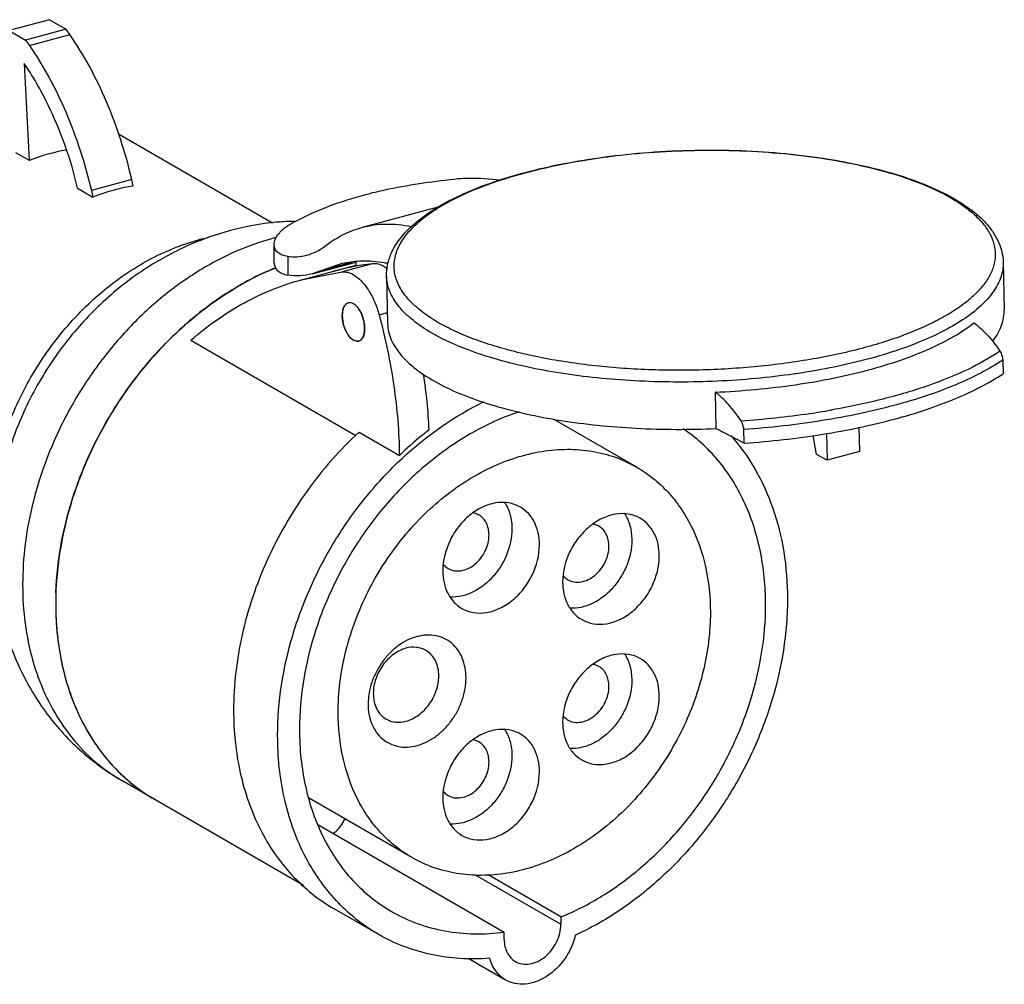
# Model space of a CAD drawing. Header units: millimetres. Extents: x -140 to 16, y 189 to 297.
# Tile 2 of 2: x -85 to 16, y 189 to 288. Entities that reach past the tile are written whole.
import ezdxf

# ---------------------------------------------------------------- set-up
doc = ezdxf.new("R2010")
doc.units = ezdxf.units.MM
doc.header["$LTSCALE"] = 30.734
doc.layers.get('0').update_dxf_attribs({"linetype": 'CONTINUOUS'})

msp = doc.modelspace()

# ---------------------------------------------------------------- linework, layer by layer
at = {"color": 7, "linetype": 'Continuous'}
for p, q in [((-81.85, 287.83), (-85.99, 286.72)), ((-81.85, 287.83), (-80.16, 286.85)), ((-85.99, 286.72), (-84.3, 285.74)), ((-80.16, 286.85), (-84.3, 285.74)), ((-79.78, 286.31), (-80.16, 286.85)), ((-84.3, 285.74), (-83.91, 285.2)), ((-83.91, 285.2), (-79.78, 286.31)), ((-84.44, 283.36), (-83.93, 273.47)), ((-83.97, 282.65), (-84.44, 283.36)), ((-74.81, 276.19), (-59.08, 267.1)), ((-85.34, 274.28), (-83.93, 273.47)), ((-79, 270.62), (-79.39, 272.26)), ((-79, 270.62), (-77.44, 269.72)), ((-73.45, 271.51), (-77.58, 270.4)), ((-73.31, 270.83), (-73.45, 271.51)), ((-77.58, 270.4), (-77.44, 269.72)), ((-50.02, 269.86), (-49.41, 270.03)), ((-42.06, 268.73), (-49.92, 266.62)), ((-58.9, 262.98), (-58.9, 264.85)), ((-57.52, 263.66), (-57.52, 261.76)), ((-55.98, 261.32), (-50.53, 262.78)), ((-55.02, 261.88), (-50.54, 263.09)), ((-52.38, 262.81), (-55.02, 261.88)), ((-51.02, 263.03), (-54.11, 262.2)), ((-51.09, 262.57), (-52.86, 262.16)), ((-48.85, 262.91), (-51.95, 262.08)), ((-51.08, 262.57), (-50.53, 262.72)), ((-50.53, 262.67), (-50.54, 263.07)), ((15.56, 263.06), (15.67, 258.23)), ((-55.98, 261.32), (-51.95, 262.08)), ((-47.42, 261.66), (-47.32, 256.83)), ((-48.19, 257.7), (-47.34, 257.93)), ((-67.41, 255.11), (-50.58, 245.39)), ((-81.25, 253.43), (-81.24, 253.45)), ((15.51, 253.08), (15.54, 251.68)), ((-13.86, 249.8), (-13.78, 246.08)), ((-84.34, 248.08), (-84.33, 248.11)), ((-21.86, 242.13), (-30.38, 247.06)), ((-50.24, 245.73), (-46.12, 243.35)), ((-10.9, 244.59), (-13.78, 246.08)), ((-10.9, 244.59), (-10.93, 245.99)), ((-2.48, 245.58), (-2.42, 242.85)), ((0.83, 246.22), (0.88, 243.74)), ((-3.51, 243.42), (-3.84, 245.38)), ((-2.42, 242.85), (-3.51, 243.42)), ((0.88, 243.74), (-2.42, 242.85)), ((-55.92, 199.45), (-74.48, 210.17)), ((-44.86, 202.3), (-55.39, 208.38)), ((-54.43, 205.66), (-35.41, 194.67)), ((-38.37, 200.53), (-29.62, 195.48)), ((-29.62, 196.23), (-37.06, 200.52)), ((-48.27, 194.45), (-52.77, 197.05)), ((-29.62, 196.23), (-29.62, 195.48)), ((-35.41, 193.93), (-35.41, 194.67)), ((-39.1, 192.02), (-35.27, 189.8))]:
    msp.add_line(p, q, dxfattribs=at)
for centre, radius, start, end in [((-112.24, 264.55), 33.57, 28.5037, 32.6229), ((-0.13, 251.61), 20.79, 61.753, 62.637), ((-56.26, 240.5), 26.75, 91.2773, 91.8123), ((-61.18, 245.01), 21.05, 102.1424, 105.01), ((-52.41, 241.02), 25.36, 104.2912, 105.0061), ((-45.79, 235.43), 27.65, 96.3667, 101.0438), ((-51.19, 258.39), 0.553, 92.4166, 104.9473), ((-50.42, 255.55), 0.554, 272.4316, 284.931), ((-52.22, 233.11), 35.44, 145.0116, 154.9693), ((-97.83, 243.42), 54.81, 2.6439, 8.6206), ((-17.18, 336.68), 89.99, 273.7978, 278.2935), ((-16.02, 328.57), 81.8, 278.3087, 279.8012), ((-15.61, 326.18), 79.37, 279.8052, 279.9439), ((-49.13, 228.19), 32.09, 178.0146, 180.0324), ((-50.04, 228.19), 31.18, 180.0271, 182.0906), ((-51.36, 228.13), 29.86, 182.0708, 185.5791), ((-53, 227.96), 28.21, 185.5508, 190.0256), ((-54.63, 227.66), 26.55, 190.0119, 193.7747), ((-56.13, 227.28), 25.01, 193.7427, 198.6353), ((-57.52, 226.81), 23.54, 198.6218, 202.6411), ((-58.73, 226.29), 22.22, 202.6075, 207.9958), ((-59.77, 225.73), 21.04, 207.985, 212.2078), ((-60.62, 225.18), 20.03, 212.1762, 218.1628), ((-61.27, 224.67), 19.2, 218.1575, 222.4242), ((-61.73, 224.23), 18.56, 222.3999, 229.1938), ((-62, 223.93), 18.16, 229.1985, 233.2459), ((-62.12, 223.77), 17.96, 233.2496, 239.9837)]:
    msp.add_arc(centre, radius, start, end, dxfattribs=at)
for centre, major_axis, ratio, start_param, end_param in [((-80.59, 249.49), (10.22, 23.98), 0.789856, 6.756238, 6.933798), ((-69.7, 243.21), (-3.06, 27.69), 0.795158, 6.30786, 6.500465)]:
    msp.add_ellipse(centre, major_axis=major_axis, ratio=ratio, start_param=start_param, end_param=end_param, dxfattribs=at)
for points, knots in [([(-73.45, 271.51), (-73.77, 272.87), (-74.51, 275.56), (-75.96, 279.43), (-77.69, 283.04), (-79.06, 285.27), (-79.78, 286.31)], [0, 0, 0, 0, 0.259944, 0.516647, 0.764914, 1, 1, 1, 1]), ([(-83.91, 285.2), (-83.19, 284.16), (-81.83, 281.93), (-80.09, 278.33), (-78.65, 274.46), (-77.9, 271.77), (-77.58, 270.4)], [0, 0, 0, 0, 0.235086, 0.483353, 0.740056, 1, 1, 1, 1]), ([(-79.39, 272.26), (-79.81, 273.72), (-80.77, 276.56), (-82.04, 279.28), (-82.74, 280.57)], [0, 0, 0, 0, 0.508659, 1, 1, 1, 1]), ([(-46.94, 263.98), (-46.65, 264.64), (-46.02, 265.58), (-44.96, 266.68), (-43.63, 267.81), (-41.6, 269.11), (-38.75, 270.46), (-35.45, 271.65), (-31.76, 272.66), (-27.74, 273.46), (-24.96, 273.85), (-23.52, 274.01)], [0, 0, 0, 0, 0.082025, 0.126753, 0.174521, 0.280138, 0.399965, 0.533572, 0.679562, 0.835878, 1, 1, 1, 1]), ([(-41.33, 256.47), (-41.98, 256.8), (-43.16, 257.5), (-44.68, 258.69), (-45.8, 259.96), (-46.5, 261.3), (-46.73, 262.71), (-46.48, 264.11), (-45.77, 265.48), (-44.64, 266.79), (-43.11, 268.04), (-41.2, 269.22), (-38.93, 270.31), (-36.34, 271.3), (-33.46, 272.18), (-29.18, 273.21), (-25.82, 273.74), (-23.52, 274)], [0, 0, 0, 0, 0.061153, 0.114613, 0.161015, 0.201862, 0.23968, 0.277792, 0.319432, 0.366956, 0.421691, 0.484175, 0.554398, 0.631975, 0.716253, 0.80638, 1, 1, 1, 1]), ([(-23.52, 274.01), (-21.98, 274.19), (-18.86, 274.44), (-14.18, 274.56), (-9.54, 274.42), (-5.04, 274.03), (-0.78, 273.39), (3.13, 272.51), (6.63, 271.42), (8.76, 270.51), (9.73, 270)], [0, 0, 0, 0, 0.137517, 0.276592, 0.414484, 0.548497, 0.676091, 0.795002, 0.903377, 1, 1, 1, 1]), ([(-23.52, 274), (-21.99, 274.17), (-18.89, 274.42), (-14.24, 274.55), (-9.62, 274.41), (-5.15, 274.03), (-0.93, 273.39), (2.94, 272.53), (6.38, 271.46), (8.48, 270.56), (9.42, 270.07)], [0, 0, 0, 0, 0.13798, 0.277586, 0.416003, 0.550454, 0.678295, 0.79712, 0.904871, 1, 1, 1, 1]), ([(-49.41, 270.03), (-48.68, 270.22), (-45.61, 270.93), (-42.48, 271.35), (-40.1, 271.6)], [0, 0, 0, 0, 0.240727, 1, 1, 1, 1]), ([(-40.1, 271.6), (-39.75, 271.63), (-38.31, 271.7), (-36.86, 271.59), (-35.78, 271.46)], [0, 0, 0, 0, 0.245788, 1, 1, 1, 1]), ([(-57.1, 267.04), (-56.03, 267.63), (-53.72, 268.71), (-51.3, 269.51), (-50.02, 269.86)], [0, 0, 0, 0, 0.478783, 1, 1, 1, 1]), ([(9.71, 269.92), (10.23, 269.64), (11.19, 269.07), (12.47, 268.1), (13.48, 267.09), (14.21, 266.03), (14.66, 264.93), (14.8, 263.8), (14.62, 262.67), (14.15, 261.56), (13.39, 260.48), (12.35, 259.43), (11.05, 258.42), (9.5, 257.46), (7.71, 256.55), (4.92, 255.38), (0.96, 254.15), (-4.28, 253.04), (-9.95, 252.31), (-15.84, 251.98), (-21.74, 252.07), (-27.42, 252.57), (-31.91, 253.33), (-35.21, 254.14), (-37.45, 254.82), (-39.48, 255.58), (-40.74, 256.16), (-41.33, 256.47)], [0, 0, 0, 0, 0.02568, 0.048707, 0.069226, 0.087575, 0.104308, 0.12022, 0.136261, 0.153355, 0.172236, 0.193396, 0.217116, 0.243508, 0.27257, 0.304209, 0.374508, 0.452615, 0.53617, 0.62249, 0.708743, 0.792098, 0.869885, 0.905953, 0.939787, 0.971193, 1, 1, 1, 1]), ([(9.73, 270), (10.57, 269.57), (11.74, 268.87), (13.11, 267.76), (13.95, 266.92), (14.63, 266.02), (15.14, 265.07), (15.47, 264.08), (15.55, 263.4), (15.56, 263.06)], [0, 0, 0, 0, 0.295924, 0.429402, 0.554321, 0.672088, 0.784442, 0.89294, 1, 1, 1, 1]), ([(-57.11, 267.24), (-57.64, 267.22), (-59.75, 267.09), (-61.85, 266.72), (-63.38, 266.3)], [0, 0, 0, 0, 0.249778, 1, 1, 1, 1]), ([(-58.9, 264.85), (-58.9, 265.26), (-58.63, 265.78), (-58.18, 266.27), (-57.75, 266.65), (-57.37, 266.9), (-57.1, 267.04)], [0, 0, 0, 0, 0.415425, 0.545611, 0.686558, 1, 1, 1, 1]), ([(-53.37, 264.97), (-52.84, 265.35), (-51.74, 266.01), (-50.53, 266.46), (-49.92, 266.62)], [0, 0, 0, 0, 0.509705, 1, 1, 1, 1]), ([(-49.92, 266.62), (-49.13, 266.84), (-47.45, 267.07), (-45.76, 266.89), (-44.91, 266.72)], [0, 0, 0, 0, 0.48731, 1, 1, 1, 1]), ([(-58.98, 265.51), (-60.46, 265.12), (-63.43, 264.03), (-67.63, 261.66), (-71.59, 258.6), (-75.18, 254.92), (-78.31, 250.73), (-81.73, 244.68), (-83.4, 239.67), (-84.03, 236.29)], [0, 0, 0, 0, 0.114086, 0.233348, 0.357192, 0.484564, 0.614119, 0.744348, 1, 1, 1, 1]), ([(-63.38, 266.3), (-65.16, 265.83), (-68.66, 264.51), (-73.47, 261.62), (-77.74, 257.91), (-80.16, 255), (-81.24, 253.45)], [0, 0, 0, 0, 0.247021, 0.496024, 0.74716, 1, 1, 1, 1]), ([(-86.96, 228.24), (-87.53, 229.93), (-88.25, 233.59), (-88.08, 239.31), (-86.73, 245.13), (-84.28, 250.74), (-80.86, 255.84), (-76.65, 260.15), (-71.89, 263.44), (-68.39, 264.87), (-66.64, 265.34)], [0, 0, 0, 0, 0.115094, 0.237495, 0.365781, 0.49748, 0.629571, 0.75897, 0.88302, 1, 1, 1, 1]), ([(-57.52, 263.66), (-57.72, 263.68), (-58.08, 263.76), (-58.54, 264.02), (-58.84, 264.4), (-58.9, 264.7), (-58.9, 264.85)], [0, 0, 0, 0, 0.301015, 0.554096, 0.77773, 1, 1, 1, 1]), ([(-55.59, 263.78), (-55.2, 263.89), (-54.41, 264.21), (-53.71, 264.69), (-53.37, 264.97)], [0, 0, 0, 0, 0.480623, 1, 1, 1, 1]), ([(-57.52, 263.66), (-57.2, 263.62), (-56.55, 263.59), (-55.9, 263.7), (-55.59, 263.78)], [0, 0, 0, 0, 0.503717, 1, 1, 1, 1]), ([(-47.42, 261.66), (-47.43, 262.05), (-47.36, 262.85), (-47.1, 263.62), (-46.94, 263.98)], [0, 0, 0, 0, 0.495401, 1, 1, 1, 1]), ([(-58.74, 262.51), (-60.31, 261.87), (-63.4, 260.28), (-67.67, 257.14), (-71.55, 253.29), (-74.91, 248.86), (-77.64, 243.98), (-80.31, 237.19), (-81.22, 231.75), (-81.22, 228.2)], [0, 0, 0, 0, 0.117448, 0.239922, 0.366328, 0.495177, 0.624756, 0.753284, 1, 1, 1, 1]), ([(-81.2, 229.31), (-81.08, 232.79), (-80.05, 238.07), (-77.31, 244.65), (-74.57, 249.35), (-71.24, 253.62), (-66.27, 258.47), (-61.84, 261.25), (-58.73, 262.51)], [0, 0, 0, 0, 0.248169, 0.376901, 0.506425, 0.635055, 0.761179, 1, 1, 1, 1]), ([(-58.9, 262.98), (-58.9, 262.84), (-58.84, 262.53), (-58.54, 262.15), (-58.08, 261.89), (-57.72, 261.79), (-57.52, 261.76)], [0, 0, 0, 0, 0.220115, 0.443426, 0.697535, 1, 1, 1, 1]), ([(-48.83, 263.15), (-49.43, 263.2), (-50.63, 263.19), (-51.81, 262.97), (-52.38, 262.81)], [0, 0, 0, 0, 0.50323, 1, 1, 1, 1]), ([(-47.71, 262.62), (-47.89, 262.73), (-48.26, 262.89), (-48.67, 262.93), (-48.85, 262.91)], [0, 0, 0, 0, 0.529189, 1, 1, 1, 1]), ([(-47.25, 262.92), (-47.38, 262.95), (-47.9, 263.05), (-48.43, 263.12), (-48.83, 263.15)], [0, 0, 0, 0, 0.254931, 1, 1, 1, 1]), ([(-47.32, 262.36), (-47.35, 262.39), (-47.48, 262.48), (-47.61, 262.57), (-47.71, 262.62)], [0, 0, 0, 0, 0.258834, 1, 1, 1, 1]), ([(15.56, 263.06), (15.57, 262.81), (15.53, 262.29), (15.27, 261.25), (14.56, 259.94), (13.22, 258.48), (12.1, 257.63), (11.47, 257.21)], [0, 0, 0, 0, 0.10176, 0.20628, 0.432638, 0.694631, 1, 1, 1, 1]), ([(-55.02, 261.88), (-55.43, 261.78), (-56.26, 261.64), (-57.1, 261.69), (-57.52, 261.76)], [0, 0, 0, 0, 0.498153, 1, 1, 1, 1]), ([(-51.95, 262.08), (-51.77, 262.1), (-51.36, 262.06), (-50.99, 261.9), (-50.81, 261.79)], [0, 0, 0, 0, 0.470811, 1, 1, 1, 1]), ([(-50.81, 261.79), (-50.51, 261.62), (-49.94, 261.14), (-49.22, 260.19), (-48.61, 259.02), (-48.31, 258.16), (-48.19, 257.7)], [0, 0, 0, 0, 0.204965, 0.44604, 0.715305, 1, 1, 1, 1]), ([(-43.1, 256.01), (-43.74, 256.4), (-44.9, 257.2), (-46.29, 258.59), (-47.06, 259.87), (-47.36, 260.9), (-47.42, 261.41), (-47.42, 261.66)], [0, 0, 0, 0, 0.305298, 0.56722, 0.793622, 0.898187, 1, 1, 1, 1]), ([(-67.41, 255.11), (-66.56, 255.85), (-64.8, 257.23), (-61.99, 258.98), (-59.05, 260.37), (-57.01, 261.05), (-55.98, 261.32)], [0, 0, 0, 0, 0.258415, 0.509738, 0.756121, 1, 1, 1, 1]), ([(-50.81, 255.1), (-50.87, 255.14), (-51.01, 255.24), (-51.19, 255.42), (-51.36, 255.65), (-51.57, 256.01), (-51.78, 256.51), (-51.93, 257.15), (-51.96, 257.68), (-51.91, 258.07), (-51.85, 258.33), (-51.76, 258.55), (-51.64, 258.73), (-51.5, 258.86), (-51.39, 258.91), (-51.33, 258.92)], [0, 0, 0, 0, 0.052786, 0.11171, 0.176367, 0.245945, 0.394828, 0.547173, 0.690857, 0.756211, 0.8159, 0.869486, 0.917165, 0.959986, 1, 1, 1, 1]), ([(-51.33, 258.92), (-51.38, 258.91), (-51.48, 258.86), (-51.62, 258.75), (-51.73, 258.61), (-51.86, 258.35), (-51.95, 257.94), (-51.95, 257.4), (-51.87, 256.82), (-51.69, 256.25), (-51.44, 255.75), (-51.22, 255.45), (-51.1, 255.33)], [0, 0, 0, 0, 0.039413, 0.081122, 0.126882, 0.177731, 0.295404, 0.431934, 0.580082, 0.730439, 0.873224, 1, 1, 1, 1]), ([(-50.81, 258.83), (-50.89, 258.88), (-51.06, 258.95), (-51.25, 258.94), (-51.33, 258.92)], [0, 0, 0, 0, 0.531287, 1, 1, 1, 1]), ([(-51.21, 258.94), (-51.2, 258.94), (-51.16, 258.94), (-51.12, 258.94), (-51.1, 258.93)], [0, 0, 0, 0, 0.246163, 1, 1, 1, 1]), ([(-50.28, 255.01), (-50.22, 255.03), (-50.11, 255.08), (-49.97, 255.21), (-49.85, 255.38), (-49.72, 255.69), (-49.65, 256.16), (-49.68, 256.78), (-49.83, 257.42), (-50.07, 258.01), (-50.39, 258.5), (-50.66, 258.75), (-50.81, 258.83)], [0, 0, 0, 0, 0.040038, 0.082892, 0.130609, 0.184234, 0.309121, 0.452924, 0.605394, 0.75441, 0.888551, 1, 1, 1, 1]), ([(-50.52, 258.6), (-50.4, 258.48), (-50.18, 258.19), (-49.92, 257.68), (-49.75, 257.12), (-49.66, 256.54), (-49.66, 256.07), (-49.72, 255.73), (-49.79, 255.52), (-49.88, 255.33), (-49.99, 255.18), (-50.13, 255.07), (-50.23, 255.03), (-50.28, 255.01)], [0, 0, 0, 0, 0.126626, 0.269256, 0.419477, 0.567543, 0.704076, 0.76572, 0.822082, 0.872999, 0.918826, 0.960579, 1, 1, 1, 1]), ([(-48.19, 257.7), (-47.55, 255.32), (-46.55, 250.57), (-46.15, 245.72), (-46.12, 243.35)], [0, 0, 0, 0, 0.510477, 1, 1, 1, 1]), ([(14.51, 255.03), (14.88, 255.51), (15.33, 256.29), (15.63, 257.41), (15.67, 257.96), (15.67, 258.23)], [0, 0, 0, 0, 0.525975, 0.766591, 1, 1, 1, 1]), ([(-47.32, 256.83), (-47.31, 256.55), (-47.24, 255.97), (-46.96, 255.12), (-46.5, 254.29), (-45.64, 253.16), (-44.11, 251.83), (-42.66, 250.97), (-41.86, 250.55)], [0, 0, 0, 0, 0.097868, 0.199085, 0.30662, 0.422839, 0.687177, 1, 1, 1, 1]), ([(11.47, 257.21), (10.77, 256.75), (9.21, 255.86), (6.62, 254.72), (3.68, 253.69), (0.42, 252.8), (-3.1, 252.06), (-8.13, 251.28), (-14.65, 250.76), (-21.22, 250.84), (-26.36, 251.27), (-30.02, 251.76), (-33.46, 252.42), (-36.61, 253.24), (-39.44, 254.2), (-41.17, 254.97), (-41.97, 255.38)], [0, 0, 0, 0, 0.045769, 0.097237, 0.154016, 0.21552, 0.281018, 0.349671, 0.492669, 0.636714, 0.706651, 0.773906, 0.837594, 0.896921, 0.951225, 1, 1, 1, 1]), ([(-13.86, 249.8), (-11.12, 249.92), (-7.08, 250.29), (-1.86, 251.18), (1.74, 252.02), (5.03, 253.01), (7.96, 254.15), (10.47, 255.41), (11.94, 256.38), (12.58, 256.89)], [0, 0, 0, 0, 0.296961, 0.438352, 0.572183, 0.696602, 0.810052, 0.911381, 1, 1, 1, 1]), ([(12.58, 256.89), (13.07, 256.52), (14.04, 255.61), (14.84, 254.56), (15.23, 253.97)], [0, 0, 0, 0, 0.470388, 1, 1, 1, 1]), ([(-41.97, 255.38), (-42.06, 255.43), (-42.45, 255.63), (-42.82, 255.85), (-43.1, 256.01)], [0, 0, 0, 0, 0.256441, 1, 1, 1, 1]), ([(-51.1, 255.33), (-51.07, 255.31), (-50.98, 255.23), (-50.88, 255.15), (-50.81, 255.1)], [0, 0, 0, 0, 0.266876, 1, 1, 1, 1]), ([(-50.28, 255.01), (-50.32, 255), (-50.41, 254.99), (-50.59, 255), (-50.72, 255.06), (-50.81, 255.1)], [0, 0, 0, 0, 0.230703, 0.470077, 1, 1, 1, 1]), ([(15.23, 253.97), (14.19, 253.27), (11.82, 251.97), (7.81, 250.36), (3.16, 249), (-0.16, 248.3), (-1.9, 248)], [0, 0, 0, 0, 0.205198, 0.442881, 0.709544, 1, 1, 1, 1]), ([(15.23, 253.97), (15.31, 253.84), (15.45, 253.55), (15.51, 253.24), (15.51, 253.08)], [0, 0, 0, 0, 0.492793, 1, 1, 1, 1]), ([(15.51, 253.08), (14.79, 252.6), (13.21, 251.67), (10.58, 250.46), (7.61, 249.36), (4.34, 248.39), (0.79, 247.55), (-4.31, 246.61), (-8.25, 246.17), (-10.93, 245.99)], [0, 0, 0, 0, 0.093881, 0.198536, 0.313352, 0.437412, 0.569543, 0.708379, 1, 1, 1, 1]), ([(-10.9, 244.59), (-8.22, 244.78), (-4.28, 245.22), (0.82, 246.15), (4.37, 246.99), (7.64, 247.97), (10.61, 249.07), (13.24, 250.28), (14.82, 251.2), (15.54, 251.68)], [0, 0, 0, 0, 0.291621, 0.430456, 0.562588, 0.686648, 0.801464, 0.906119, 1, 1, 1, 1]), ([(-41.86, 250.55), (-41.04, 250.13), (-39.26, 249.34), (-36.36, 248.36), (-33.11, 247.54), (-29.58, 246.87), (-25.82, 246.39), (-20.53, 245.98), (-16.49, 245.97), (-13.78, 246.08)], [0, 0, 0, 0, 0.095961, 0.203012, 0.320114, 0.445875, 0.578649, 0.716599, 1, 1, 1, 1]), ([(-11.22, 246.89), (-11.6, 247.47), (-12.4, 248.52), (-13.37, 249.43), (-13.86, 249.8)], [0, 0, 0, 0, 0.529613, 1, 1, 1, 1]), ([(-58.55, 214.75), (-58.55, 218.19), (-57.71, 223.45), (-55.24, 230.05), (-52.7, 234.84), (-49.56, 239.23), (-44.8, 244.33), (-40.51, 247.36), (-37.46, 248.84)], [0, 0, 0, 0, 0.245665, 0.373566, 0.5027, 0.631461, 0.75827, 1, 1, 1, 1]), ([(-84.34, 248.09), (-85.11, 246.43), (-86.4, 243), (-87.48, 237.63), (-87.66, 232.2), (-86.89, 226.85), (-85.15, 221.77), (-82.46, 217.14), (-78.9, 213.16), (-76.01, 211.05), (-74.48, 210.17)], [0, 0, 0, 0, 0.127723, 0.25462, 0.38048, 0.505349, 0.629476, 0.753155, 0.876617, 1, 1, 1, 1]), ([(-33.88, 247.8), (-35.41, 247.29), (-38.46, 245.94), (-42.69, 243.11), (-46.56, 239.53), (-49.94, 235.33), (-52.7, 230.65), (-55.39, 224.1), (-56.32, 218.81), (-56.32, 215.35)], [0, 0, 0, 0, 0.116046, 0.237616, 0.36367, 0.492669, 0.622768, 0.752017, 1, 1, 1, 1]), ([(-10.93, 245.99), (-10.94, 246.15), (-11, 246.46), (-11.13, 246.76), (-11.22, 246.89)], [0, 0, 0, 0, 0.507201, 1, 1, 1, 1]), ([(-50.24, 245.73), (-52.21, 243.91), (-55.79, 239.82), (-59.85, 232.78), (-62.42, 225.19), (-63.05, 219.92), (-63.05, 217.35)], [0, 0, 0, 0, 0.251669, 0.506882, 0.758484, 1, 1, 1, 1]), ([(-43.08, 245.95), (-43.34, 245.75), (-44.39, 244.92), (-45.39, 244.04), (-46.12, 243.35)], [0, 0, 0, 0, 0.247123, 1, 1, 1, 1]), ([(-8.71, 228.11), (-8.71, 229.97), (-9.06, 233.6), (-10.44, 237.87), (-12.08, 240.88), (-13.53, 242.88), (-15.21, 244.63), (-16.48, 245.62), (-17.14, 246.06)], [0, 0, 0, 0, 0.270684, 0.525703, 0.648016, 0.767343, 0.884387, 1, 1, 1, 1]), ([(-12.27, 245.36), (-11.33, 244.32), (-9.64, 241.98), (-7.82, 237.94), (-6.72, 233.46), (-6.48, 230.31), (-6.48, 228.71)], [0, 0, 0, 0, 0.233935, 0.477544, 0.732743, 1, 1, 1, 1]), ([(-52.37, 217.12), (-52.37, 219.13), (-51.98, 222.2), (-50.79, 226.14), (-49.15, 230.04), (-46.35, 234.54), (-42.04, 239.01), (-37.81, 241.76), (-34.25, 243.17), (-31.6, 243.81), (-28.99, 244.04), (-26.45, 243.84), (-24.05, 243.23), (-22.56, 242.54), (-21.86, 242.13)], [0, 0, 0, 0, 0.130054, 0.1975, 0.265865, 0.402986, 0.537234, 0.664855, 0.725551, 0.783964, 0.840217, 0.894622, 0.947671, 1, 1, 1, 1]), ([(-21.86, 242.13), (-21.28, 241.8), (-20.16, 241.03), (-18.66, 239.64), (-17.36, 238.01), (-15.9, 235.53), (-14.66, 231.95), (-14.35, 228.89), (-14.35, 227.31)], [0, 0, 0, 0, 0.115815, 0.232733, 0.35177, 0.473781, 0.728566, 1, 1, 1, 1]), ([(-33.76, 238.07), (-33.94, 238.17), (-34.33, 238.35), (-35.17, 238.57), (-36.32, 238.55), (-37.7, 238.1), (-39, 237.26), (-40.12, 236.09), (-41.26, 234.26), (-41.68, 232.63), (-41.68, 231.57)], [0, 0, 0, 0, 0.052462, 0.105646, 0.216214, 0.335328, 0.46327, 0.597857, 0.735325, 1, 1, 1, 1]), ([(-35.37, 238.54), (-35.12, 238.16), (-34.74, 237.28), (-34.62, 236.33), (-34.62, 235.84)], [0, 0, 0, 0, 0.480929, 1, 1, 1, 1]), ([(-37.98, 237.25), (-38.03, 237.28), (-38.22, 237.38), (-38.43, 237.44), (-38.59, 237.47)], [0, 0, 0, 0, 0.248465, 1, 1, 1, 1]), ([(-31.81, 234.22), (-31.81, 234.63), (-31.89, 235.42), (-32.27, 236.52), (-32.89, 237.44), (-33.45, 237.89), (-33.76, 238.07)], [0, 0, 0, 0, 0.271775, 0.526871, 0.767635, 1, 1, 1, 1]), ([(-21.51, 236.92), (-21.7, 237.03), (-22.08, 237.21), (-22.93, 237.42), (-24.08, 237.41), (-25.46, 236.95), (-26.75, 236.11), (-27.87, 234.95), (-29.02, 233.12), (-29.44, 231.49), (-29.44, 230.43)], [0, 0, 0, 0, 0.052462, 0.105646, 0.216214, 0.335328, 0.46327, 0.597857, 0.735325, 1, 1, 1, 1]), ([(-23.12, 237.4), (-22.87, 237.02), (-22.49, 236.14), (-22.38, 235.19), (-22.38, 234.7)], [0, 0, 0, 0, 0.480929, 1, 1, 1, 1]), ([(-36.96, 235.22), (-36.96, 235.44), (-37, 235.85), (-37.2, 236.44), (-37.53, 236.92), (-37.82, 237.16), (-37.98, 237.25)], [0, 0, 0, 0, 0.271758, 0.526883, 0.767637, 1, 1, 1, 1]), ([(-19.57, 233.08), (-19.57, 233.48), (-19.64, 234.28), (-20.03, 235.38), (-20.65, 236.3), (-21.21, 236.75), (-21.51, 236.92)], [0, 0, 0, 0, 0.271775, 0.526871, 0.767635, 1, 1, 1, 1]), ([(-84.03, 236.29), (-84.52, 233.61), (-84.8, 229.54), (-84.12, 224.31), (-83.11, 220.69), (-81.61, 217.4), (-79.66, 214.49), (-77.29, 212.03), (-75.45, 210.73), (-74.48, 210.17)], [0, 0, 0, 0, 0.276208, 0.40755, 0.53387, 0.655401, 0.772823, 0.887216, 1, 1, 1, 1]), ([(-34.62, 235.84), (-34.62, 234.96), (-34.91, 233.61), (-35.73, 232.01), (-36.55, 230.91), (-37.53, 230.01), (-38.62, 229.34), (-39.76, 228.93), (-40.54, 228.86), (-40.92, 228.88)], [0, 0, 0, 0, 0.255669, 0.388967, 0.521693, 0.65098, 0.774475, 0.890808, 1, 1, 1, 1]), ([(-25.74, 236.11), (-25.79, 236.13), (-25.98, 236.23), (-26.19, 236.3), (-26.34, 236.33)], [0, 0, 0, 0, 0.248465, 1, 1, 1, 1]), ([(-24.71, 234.08), (-24.71, 234.29), (-24.75, 234.71), (-24.96, 235.29), (-25.28, 235.78), (-25.58, 236.01), (-25.74, 236.11)], [0, 0, 0, 0, 0.271758, 0.526883, 0.767637, 1, 1, 1, 1]), ([(-41.13, 231.79), (-40.94, 231.68), (-40.5, 231.53), (-39.78, 231.54), (-39.05, 231.78), (-38.37, 232.22), (-37.78, 232.84), (-37.18, 233.8), (-36.96, 234.66), (-36.96, 235.22)], [0, 0, 0, 0, 0.10526, 0.215875, 0.335039, 0.463035, 0.597677, 0.735209, 1, 1, 1, 1]), ([(-22.38, 234.7), (-22.38, 233.82), (-22.67, 232.47), (-23.49, 230.87), (-24.31, 229.77), (-25.29, 228.86), (-26.38, 228.19), (-27.52, 227.79), (-28.3, 227.72), (-28.68, 227.74)], [0, 0, 0, 0, 0.255669, 0.388967, 0.521693, 0.65098, 0.774475, 0.890808, 1, 1, 1, 1]), ([(-39.73, 227.72), (-39.55, 227.62), (-39.16, 227.44), (-38.32, 227.23), (-37.16, 227.24), (-35.79, 227.7), (-34.49, 228.54), (-33.37, 229.7), (-32.23, 231.53), (-31.81, 233.16), (-31.81, 234.22)], [0, 0, 0, 0, 0.052462, 0.105646, 0.216214, 0.335328, 0.46327, 0.597857, 0.735325, 1, 1, 1, 1]), ([(-28.89, 230.65), (-28.7, 230.54), (-28.26, 230.38), (-27.54, 230.4), (-26.81, 230.64), (-26.13, 231.08), (-25.54, 231.69), (-24.93, 232.66), (-24.71, 233.52), (-24.71, 234.08)], [0, 0, 0, 0, 0.10526, 0.215875, 0.335039, 0.463035, 0.597677, 0.735209, 1, 1, 1, 1]), ([(-27.49, 226.58), (-27.31, 226.48), (-26.92, 226.3), (-26.08, 226.08), (-24.92, 226.1), (-23.54, 226.55), (-22.25, 227.39), (-21.13, 228.56), (-19.99, 230.39), (-19.57, 232.02), (-19.57, 233.08)], [0, 0, 0, 0, 0.052462, 0.105646, 0.216214, 0.335328, 0.46327, 0.597857, 0.735325, 1, 1, 1, 1]), ([(-41.68, 231.57), (-41.68, 231.16), (-41.6, 230.37), (-41.22, 229.27), (-40.6, 228.35), (-40.03, 227.9), (-39.73, 227.72)], [0, 0, 0, 0, 0.271775, 0.526871, 0.767635, 1, 1, 1, 1]), ([(-41.63, 232.21), (-41.6, 232.17), (-41.45, 232.01), (-41.27, 231.88), (-41.13, 231.79)], [0, 0, 0, 0, 0.253323, 1, 1, 1, 1]), ([(-29.44, 230.43), (-29.44, 230.02), (-29.36, 229.23), (-28.98, 228.13), (-28.35, 227.21), (-27.79, 226.76), (-27.49, 226.58)], [0, 0, 0, 0, 0.271775, 0.526871, 0.767635, 1, 1, 1, 1]), ([(-29.39, 231.07), (-29.35, 231.03), (-29.21, 230.87), (-29.03, 230.73), (-28.89, 230.65)], [0, 0, 0, 0, 0.253323, 1, 1, 1, 1]), ([(-6.48, 228.71), (-6.48, 225.21), (-7.35, 219.87), (-9.89, 213.17), (-12.51, 208.33), (-15.74, 203.89), (-19.47, 199.99), (-23.61, 196.75), (-26.61, 195.06), (-28.14, 194.35)], [0, 0, 0, 0, 0.245886, 0.373929, 0.503149, 0.631883, 0.758509, 0.881582, 1, 1, 1, 1]), ([(-81.22, 228.2), (-81.22, 226.08), (-80.81, 221.95), (-79.14, 217.11), (-77.16, 213.77), (-75.41, 211.58), (-73.39, 209.7), (-71.89, 208.67), (-71.1, 208.22)], [0, 0, 0, 0, 0.271432, 0.526218, 0.648229, 0.767267, 0.884185, 1, 1, 1, 1]), ([(-14.35, 227.31), (-14.35, 225.3), (-14.74, 222.24), (-15.93, 218.29), (-17.57, 214.4), (-20.37, 209.9), (-24.68, 205.43), (-28.91, 202.68), (-32.47, 201.27), (-35.11, 200.62), (-37.73, 200.4), (-40.27, 200.59), (-42.67, 201.21), (-44.16, 201.9), (-44.86, 202.3)], [0, 0, 0, 0, 0.130054, 0.1975, 0.265865, 0.402986, 0.537234, 0.664855, 0.725551, 0.783964, 0.840217, 0.894622, 0.947671, 1, 1, 1, 1]), ([(-29.62, 196.23), (-28.16, 196.81), (-25.29, 198.29), (-21.32, 201.21), (-17.71, 204.78), (-14.59, 208.9), (-12.04, 213.44), (-9.56, 219.75), (-8.71, 224.8), (-8.71, 228.11)], [0, 0, 0, 0, 0.117431, 0.239888, 0.36629, 0.495142, 0.624728, 0.753267, 1, 1, 1, 1]), ([(-44.31, 224.84), (-45, 224.66), (-46, 224.15), (-47.12, 223.18), (-47.87, 222.28), (-48.49, 221.27), (-48.96, 220.19), (-49.24, 219.07), (-49.31, 218.31), (-49.31, 217.94)], [0, 0, 0, 0, 0.234607, 0.360337, 0.489468, 0.620048, 0.749971, 0.877202, 1, 1, 1, 1]), ([(-39.31, 220.62), (-39.31, 221.31), (-39.48, 222.34), (-40.11, 223.5), (-40.74, 224.19), (-41.52, 224.69), (-42.4, 224.97), (-43.35, 225.04), (-43.99, 224.93), (-44.31, 224.84)], [0, 0, 0, 0, 0.268617, 0.393254, 0.512927, 0.630379, 0.748846, 0.871335, 1, 1, 1, 1]), ([(-45.44, 223.66), (-45.9, 223.53), (-46.8, 223.07), (-47.69, 222.16), (-48.24, 221.27), (-48.64, 220.31), (-48.78, 219.54), (-48.78, 219.04)], [0, 0, 0, 0, 0.23499, 0.489475, 0.620266, 0.75039, 1, 1, 1, 1]), ([(-43.41, 223.44), (-43.56, 223.52), (-43.87, 223.66), (-44.55, 223.8), (-45.09, 223.75), (-45.44, 223.66)], [0, 0, 0, 0, 0.240328, 0.485096, 1, 1, 1, 1]), ([(-42.09, 220.83), (-42.09, 221.11), (-42.14, 221.65), (-42.4, 222.39), (-42.82, 223.01), (-43.21, 223.32), (-43.41, 223.44)], [0, 0, 0, 0, 0.271767, 0.526869, 0.767631, 1, 1, 1, 1]), ([(-21.51, 222.6), (-21.7, 222.71), (-22.08, 222.89), (-22.93, 223.1), (-24.08, 223.09), (-25.46, 222.63), (-26.75, 221.79), (-27.87, 220.63), (-29.02, 218.8), (-29.44, 217.17), (-29.44, 216.11)], [0, 0, 0, 0, 0.052462, 0.105646, 0.216214, 0.335328, 0.46327, 0.597857, 0.735325, 1, 1, 1, 1]), ([(-23.12, 223.08), (-22.87, 222.7), (-22.49, 221.82), (-22.38, 220.87), (-22.38, 220.38)], [0, 0, 0, 0, 0.480929, 1, 1, 1, 1]), ([(-19.57, 218.76), (-19.57, 219.16), (-19.64, 219.96), (-20.03, 221.06), (-20.65, 221.98), (-21.21, 222.43), (-21.51, 222.6)], [0, 0, 0, 0, 0.271775, 0.526871, 0.767635, 1, 1, 1, 1]), ([(-25.74, 221.79), (-25.79, 221.81), (-25.98, 221.91), (-26.19, 221.98), (-26.34, 222.01)], [0, 0, 0, 0, 0.248465, 1, 1, 1, 1]), ([(-24.71, 219.76), (-24.71, 219.97), (-24.75, 220.39), (-24.96, 220.97), (-25.28, 221.46), (-25.58, 221.69), (-25.74, 221.79)], [0, 0, 0, 0, 0.271758, 0.526883, 0.767637, 1, 1, 1, 1]), ([(-45.44, 216.21), (-44.98, 216.33), (-44.07, 216.8), (-43.18, 217.71), (-42.64, 218.6), (-42.23, 219.55), (-42.09, 220.33), (-42.09, 220.83)], [0, 0, 0, 0, 0.23499, 0.489475, 0.620266, 0.75039, 1, 1, 1, 1]), ([(-44.31, 213.72), (-43.62, 213.9), (-42.62, 214.42), (-41.5, 215.39), (-40.75, 216.28), (-40.13, 217.29), (-39.67, 218.38), (-39.38, 219.49), (-39.31, 220.25), (-39.31, 220.62)], [0, 0, 0, 0, 0.234607, 0.360337, 0.489468, 0.620048, 0.749971, 0.877202, 1, 1, 1, 1]), ([(-22.38, 220.38), (-22.38, 219.5), (-22.67, 218.15), (-23.49, 216.55), (-24.31, 215.45), (-25.29, 214.54), (-26.38, 213.87), (-27.52, 213.47), (-28.3, 213.4), (-28.68, 213.42)], [0, 0, 0, 0, 0.255669, 0.388967, 0.521693, 0.65098, 0.774475, 0.890808, 1, 1, 1, 1]), ([(-28.89, 216.33), (-28.7, 216.22), (-28.26, 216.07), (-27.54, 216.08), (-26.81, 216.32), (-26.13, 216.76), (-25.54, 217.37), (-24.93, 218.34), (-24.71, 219.2), (-24.71, 219.76)], [0, 0, 0, 0, 0.10526, 0.215875, 0.335039, 0.463035, 0.597677, 0.735209, 1, 1, 1, 1]), ([(-48.78, 219.04), (-48.78, 218.76), (-48.73, 218.22), (-48.47, 217.47), (-48.05, 216.85), (-47.67, 216.54), (-47.46, 216.43)], [0, 0, 0, 0, 0.271767, 0.526869, 0.767631, 1, 1, 1, 1]), ([(-27.49, 212.26), (-27.31, 212.16), (-26.92, 211.98), (-26.08, 211.76), (-24.92, 211.78), (-23.54, 212.23), (-22.25, 213.07), (-21.13, 214.24), (-19.99, 216.07), (-19.57, 217.7), (-19.57, 218.76)], [0, 0, 0, 0, 0.052462, 0.105646, 0.216214, 0.335328, 0.46327, 0.597857, 0.735325, 1, 1, 1, 1]), ([(-63.05, 217.35), (-63.05, 215.2), (-62.63, 211.01), (-60.94, 206.09), (-58.93, 202.7), (-57.15, 200.47), (-55.1, 198.56), (-53.57, 197.51), (-52.77, 197.05)], [0, 0, 0, 0, 0.271432, 0.526218, 0.648229, 0.767267, 0.884185, 1, 1, 1, 1]), ([(-49.31, 217.94), (-49.31, 217.26), (-49.14, 216.23), (-48.51, 215.07), (-47.88, 214.38), (-47.1, 213.88), (-46.22, 213.59), (-45.27, 213.53), (-44.63, 213.64), (-44.31, 213.72)], [0, 0, 0, 0, 0.268617, 0.393254, 0.512927, 0.630379, 0.748846, 0.871335, 1, 1, 1, 1]), ([(-44.86, 202.3), (-45.44, 202.64), (-46.56, 203.4), (-48.06, 204.8), (-49.36, 206.42), (-50.82, 208.9), (-52.06, 212.49), (-52.37, 215.55), (-52.37, 217.12)], [0, 0, 0, 0, 0.115815, 0.232733, 0.35177, 0.473781, 0.728566, 1, 1, 1, 1]), ([(-47.46, 216.43), (-47.32, 216.34), (-47.01, 216.21), (-46.32, 216.06), (-45.78, 216.12), (-45.44, 216.21)], [0, 0, 0, 0, 0.240328, 0.485096, 1, 1, 1, 1]), ([(-29.39, 216.75), (-29.35, 216.71), (-29.21, 216.55), (-29.03, 216.41), (-28.89, 216.33)], [0, 0, 0, 0, 0.253323, 1, 1, 1, 1]), ([(-56.32, 215.35), (-56.32, 213.38), (-55.93, 209.55), (-54.38, 205.06), (-52.55, 201.95), (-50.92, 199.91), (-49.05, 198.17), (-47.65, 197.21), (-46.92, 196.79)], [0, 0, 0, 0, 0.271433, 0.526218, 0.64823, 0.767267, 0.884185, 1, 1, 1, 1]), ([(-33.76, 214.9), (-33.94, 215), (-34.33, 215.18), (-35.17, 215.4), (-36.32, 215.38), (-37.7, 214.93), (-39, 214.09), (-40.12, 212.92), (-41.26, 211.09), (-41.68, 209.46), (-41.68, 208.4)], [0, 0, 0, 0, 0.052462, 0.105646, 0.216214, 0.335328, 0.46327, 0.597857, 0.735325, 1, 1, 1, 1]), ([(-35.37, 215.37), (-35.12, 214.99), (-34.74, 214.11), (-34.62, 213.16), (-34.62, 212.67)], [0, 0, 0, 0, 0.480929, 1, 1, 1, 1]), ([(-29.44, 216.11), (-29.44, 215.7), (-29.36, 214.91), (-28.98, 213.81), (-28.35, 212.89), (-27.79, 212.44), (-27.49, 212.26)], [0, 0, 0, 0, 0.271775, 0.526871, 0.767635, 1, 1, 1, 1]), ([(-48.27, 194.45), (-49.07, 194.91), (-50.6, 195.96), (-52.64, 197.87), (-54.42, 200.1), (-56.43, 203.49), (-58.13, 208.41), (-58.55, 212.6), (-58.55, 214.75)], [0, 0, 0, 0, 0.115815, 0.232733, 0.351771, 0.473782, 0.728568, 1, 1, 1, 1]), ([(-37.98, 214.08), (-38.03, 214.11), (-38.22, 214.21), (-38.43, 214.27), (-38.59, 214.3)], [0, 0, 0, 0, 0.248465, 1, 1, 1, 1]), ([(-31.81, 211.05), (-31.81, 211.46), (-31.89, 212.25), (-32.27, 213.35), (-32.89, 214.27), (-33.45, 214.72), (-33.76, 214.9)], [0, 0, 0, 0, 0.271775, 0.526871, 0.767635, 1, 1, 1, 1]), ([(-36.96, 212.05), (-36.96, 212.27), (-37, 212.68), (-37.2, 213.27), (-37.53, 213.75), (-37.82, 213.99), (-37.98, 214.08)], [0, 0, 0, 0, 0.271758, 0.526883, 0.767637, 1, 1, 1, 1]), ([(-34.62, 212.67), (-34.62, 211.79), (-34.91, 210.44), (-35.73, 208.84), (-36.55, 207.74), (-37.53, 206.84), (-38.62, 206.17), (-39.76, 205.76), (-40.54, 205.69), (-40.92, 205.71)], [0, 0, 0, 0, 0.255669, 0.388967, 0.521693, 0.65098, 0.774475, 0.890808, 1, 1, 1, 1]), ([(-41.13, 208.62), (-40.94, 208.51), (-40.5, 208.36), (-39.78, 208.37), (-39.05, 208.61), (-38.37, 209.05), (-37.78, 209.67), (-37.18, 210.63), (-36.96, 211.49), (-36.96, 212.05)], [0, 0, 0, 0, 0.10526, 0.215875, 0.335039, 0.463035, 0.597677, 0.735209, 1, 1, 1, 1]), ([(-39.73, 204.55), (-39.55, 204.45), (-39.16, 204.27), (-38.32, 204.06), (-37.16, 204.07), (-35.79, 204.53), (-34.49, 205.37), (-33.37, 206.53), (-32.23, 208.36), (-31.81, 209.99), (-31.81, 211.05)], [0, 0, 0, 0, 0.052462, 0.105646, 0.216214, 0.335328, 0.46327, 0.597857, 0.735325, 1, 1, 1, 1]), ([(-41.68, 208.4), (-41.68, 207.99), (-41.6, 207.2), (-41.22, 206.1), (-40.6, 205.18), (-40.03, 204.73), (-39.73, 204.55)], [0, 0, 0, 0, 0.271775, 0.526871, 0.767635, 1, 1, 1, 1]), ([(-41.63, 209.04), (-41.6, 209), (-41.45, 208.84), (-41.27, 208.71), (-41.13, 208.62)], [0, 0, 0, 0, 0.253323, 1, 1, 1, 1]), ([(-51.7, 206.25), (-51.77, 206.11), (-52.07, 205.54), (-52.48, 205.04), (-52.85, 204.73)], [0, 0, 0, 0, 0.253207, 1, 1, 1, 1]), ([(-46.92, 196.79), (-46.08, 196.31), (-44.32, 195.48), (-41.47, 194.71), (-38.46, 194.42), (-36.43, 194.54), (-35.41, 194.67)], [0, 0, 0, 0, 0.242885, 0.488791, 0.740456, 1, 1, 1, 1]), ([(-34.27, 191.67), (-34.05, 191.55), (-33.56, 191.38), (-32.76, 191.39), (-31.95, 191.65), (-31.2, 192.15), (-30.54, 192.83), (-29.87, 193.9), (-29.62, 194.86), (-29.62, 195.48)], [0, 0, 0, 0, 0.10526, 0.215875, 0.335038, 0.463034, 0.597676, 0.735208, 1, 1, 1, 1]), ([(-36.89, 192.01), (-37.9, 191.93), (-39.91, 191.91), (-42.87, 192.31), (-45.69, 193.14), (-47.44, 193.97), (-48.27, 194.45)], [0, 0, 0, 0, 0.258124, 0.509509, 0.756017, 1, 1, 1, 1]), ([(-28.14, 194.35), (-28.35, 193.5), (-29.09, 191.88), (-30.64, 190.33), (-32.12, 189.58), (-33.23, 189.33), (-34.31, 189.38), (-34.97, 189.63), (-35.27, 189.8)], [0, 0, 0, 0, 0.274021, 0.541883, 0.667021, 0.784153, 0.894189, 1, 1, 1, 1]), ([(-35.41, 193.93), (-35.41, 193.69), (-35.36, 193.22), (-35.14, 192.58), (-34.77, 192.04), (-34.44, 191.77), (-34.27, 191.67)], [0, 0, 0, 0, 0.271759, 0.526884, 0.767638, 1, 1, 1, 1]), ([(-35.27, 189.8), (-35.46, 189.91), (-35.83, 190.18), (-36.46, 190.88), (-36.76, 191.55), (-36.89, 192.01)], [0, 0, 0, 0, 0.240476, 0.485319, 1, 1, 1, 1])]:
    msp.add_open_spline(points, degree=3, knots=knots, dxfattribs=at)
msp.add_open_spline([(-50.52, 255), (-50.48, 254.99), (-50.44, 254.99), (-50.4, 254.99)], degree=3, dxfattribs=at)

doc.saveas('drawing.dxf')
